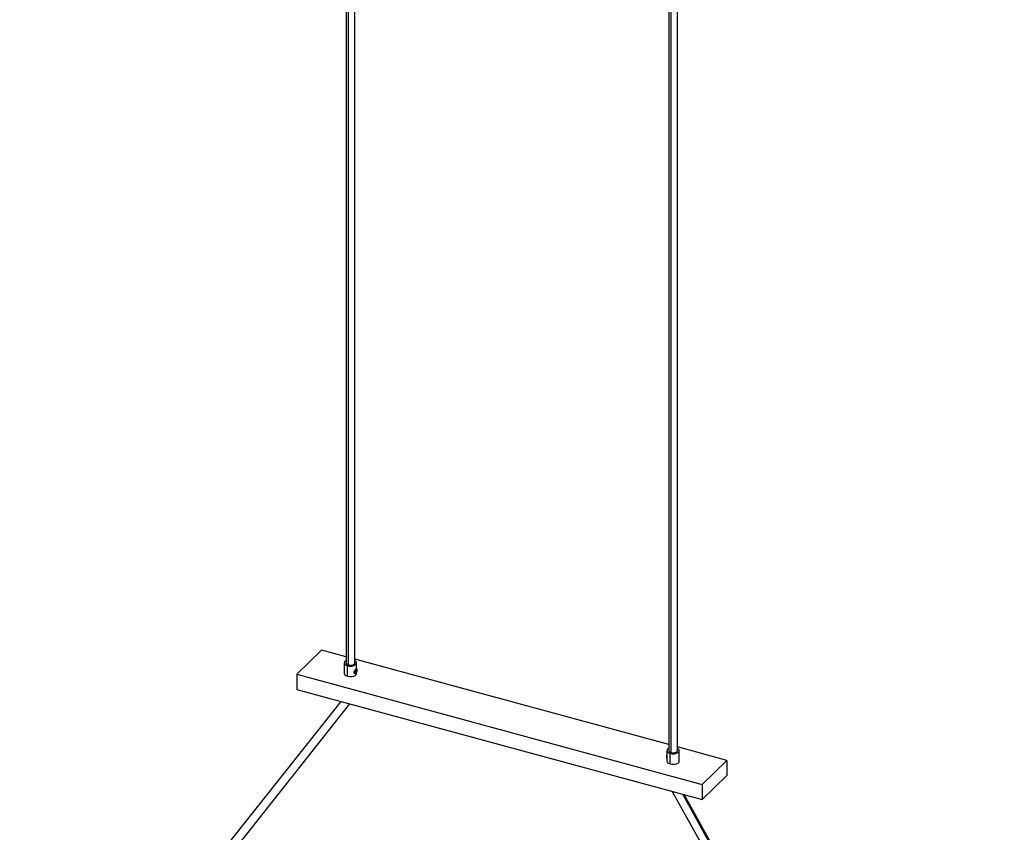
# Paper-space layout '_Trimétrica' of a CAD drawing. Header units: millimetres. Extents: x -83 to 632, y -116 to 1729.
# Tile 11 of 12: x -3 to 555, y 345 to 807. Entities that reach past the tile are written whole.
import ezdxf

# ---------------------------------------------------------------- set-up
doc = ezdxf.new("R2010")
doc.units = ezdxf.units.MM

psp = doc.layouts.new('_Trimétrica')

# ---------------------------------------------------------------- linework, layer by layer
at = {"color": 7, "linetype": 'Continuous', "lineweight": 25}
for p, q in [((181.66, 1640.98), (181.66, 441.41)), ((183, 440.28), (183, 1640.62)), ((186.66, 441.41), (186.66, 1639.62)), ((364.74, 1591.23), (364.74, 391.66)), ((366.07, 390.52), (366.07, 1590.86)), ((369.74, 391.66), (369.74, 1589.87)), ((167.73, 448.62), (153.73, 434.95)), ((181.66, 444.83), (167.73, 448.62)), ((180.66, 441.41), (180.66, 435.41)), ((364.74, 395.07), (186.66, 443.47)), ((187.66, 438.16), (187.66, 441.41)), ((182.53, 433.82), (182.53, 439.82)), ((186.26, 436.11), (186.56, 436.03)), ((187.17, 437.03), (187.49, 436.94)), ((187.65, 438.16), (187.56, 438.19)), ((187.66, 435.41), (187.66, 436.06)), ((153.73, 434.95), (153.73, 426.38)), ((153.73, 434.95), (383.68, 372.46)), ((186.78, 435.29), (186.87, 435.27)), ((153.73, 426.38), (383.68, 363.88)), ((178.64, 419.61), (-3.48, 189.52)), ((0.35, 186.32), (183.88, 418.18)), ((0.44, 186.42), (183.89, 418.18)), ((363.74, 391.66), (363.74, 385.66)), ((397.68, 386.12), (369.74, 393.71)), ((370.74, 385.66), (370.74, 391.66)), ((363.74, 387.88), (363.44, 387.96)), ((365.61, 384.06), (365.61, 390.06)), ((383.68, 372.46), (397.68, 386.12)), ((397.68, 386.12), (397.68, 377.55)), ((383.68, 363.88), (397.68, 377.55)), ((383.68, 372.46), (383.68, 363.88)), ((366.77, 368.48), (550.74, 36.07)), ((554.8, 37.92), (372.75, 366.85)), ((555.12, 38.49), (373.5, 366.65))]:
    psp.add_line(p, q, dxfattribs=at)
at = {"color": 7, "linetype": 'Continuous', "lineweight": 25, "flags": 128}
for points in [[(181.66, 442.68), (181.4, 442.52), (180.83, 441.97), (180.67, 441.35), (180.92, 440.73), (181.57, 440.2), (182.53, 439.82)], [(182.53, 439.82), (183.69, 439.63), (184.9, 439.65), (186.03, 439.89), (186.93, 440.31), (187.5, 440.86), (187.66, 441.48), (187.41, 442.09), (186.76, 442.62), (186.66, 442.68)], [(183, 440.28), (183.93, 440.13), (184.9, 440.18), (185.76, 440.42), (186.38, 440.81), (186.65, 441.29), (186.66, 441.41)], [(187.96, 437.4), (187.91, 437.84), (187.76, 438.11), (187.53, 438.16), (187.26, 438), (186.99, 437.64), (186.77, 437.14), (186.61, 436.58), (186.56, 436.03)], [(186.56, 436.03), (186.61, 435.59), (186.77, 435.32), (186.99, 435.27), (187.26, 435.43), (187.53, 435.79), (187.76, 436.29), (187.91, 436.85), (187.96, 437.4)], [(187.49, 436.94), (187.48, 437.09), (187.43, 437.18), (187.35, 437.2), (187.26, 437.14), (187.17, 437.02), (187.1, 436.86), (187.04, 436.67), (187.03, 436.49)], [(187.03, 436.49), (187.04, 436.34), (187.1, 436.25), (187.17, 436.23), (187.26, 436.29), (187.35, 436.41), (187.43, 436.57), (187.48, 436.76), (187.49, 436.94)], [(180.66, 435.41), (180.67, 435.35), (180.92, 434.73), (181.57, 434.2), (182.53, 433.82)], [(182.53, 433.82), (183.69, 433.63), (184.9, 433.65), (186.03, 433.89), (186.93, 434.31), (187.5, 434.86), (187.66, 435.41)], [(364.74, 392.92), (364.47, 392.76), (363.91, 392.21), (363.74, 391.59), (364, 390.98), (364.65, 390.45), (365.61, 390.06)], [(365.61, 390.06), (366.76, 389.87), (367.98, 389.9), (369.1, 390.13), (370, 390.55), (370.57, 391.11), (370.74, 391.73), (370.48, 392.34), (369.83, 392.87), (369.74, 392.92)], [(366.07, 390.52), (367.01, 390.38), (367.98, 390.43), (368.84, 390.67), (369.45, 391.06), (369.73, 391.54), (369.74, 391.66)], [(363.44, 387.96), (363.5, 387.52), (363.65, 387.25), (363.75, 387.19)], [(363.74, 385.66), (363.74, 385.59), (364, 384.98), (364.65, 384.45), (365.61, 384.06)], [(365.61, 384.06), (366.76, 383.87), (367.98, 383.9), (369.1, 384.13), (370, 384.55), (370.57, 385.11), (370.74, 385.66)]]:
    psp.add_lwpolyline(points, dxfattribs=at)
at = {"color": 7, "linetype": 'Continuous', "lineweight": 25}
for centre, radius, start, end in [((183.1, 441.74), 1.47, 192.9662, 266.0309), ((366.17, 391.99), 1.47, 192.9662, 266.0309), ((366.95, 387.89), 3.51, 156.2916, 178.7956)]:
    psp.add_arc(centre, radius, start, end, dxfattribs=at)
for points, knots in [([(186.26, 436.11), (186.27, 436.2), (186.28, 436.37), (186.38, 436.74), (186.61, 437.19), (186.85, 437.53), (186.96, 437.66), (186.96, 437.67)], [0, 0, 0, 0, 0.163408, 0.329037, 0.656411, 0.983335, 1, 1, 1, 1]), ([(187.61, 436.33), (187.61, 436.33), (187.6, 436.13), (187.52, 435.87), (187.39, 435.58), (187.26, 435.42), (187.11, 435.31), (186.89, 435.25), (186.61, 435.33), (186.38, 435.58), (186.28, 435.86), (186.27, 436.03), (186.26, 436.11)], [0, 0, 0, 0, 0.000639, 0.166782, 0.250455, 0.333478, 0.416564, 0.500363, 0.666718, 0.833028, 0.91706, 1, 1, 1, 1]), ([(187.24, 437.97), (187.24, 437.98), (187.3, 438.05), (187.39, 438.12), (187.5, 438.2), (187.53, 438.17), (187.55, 438.16)], [0, 0, 0, 0, 0.051849, 0.36413, 0.679089, 1, 1, 1, 1])]:
    psp.add_open_spline(points, degree=3, knots=knots, dxfattribs=at)

doc.saveas('drawing.dxf')
